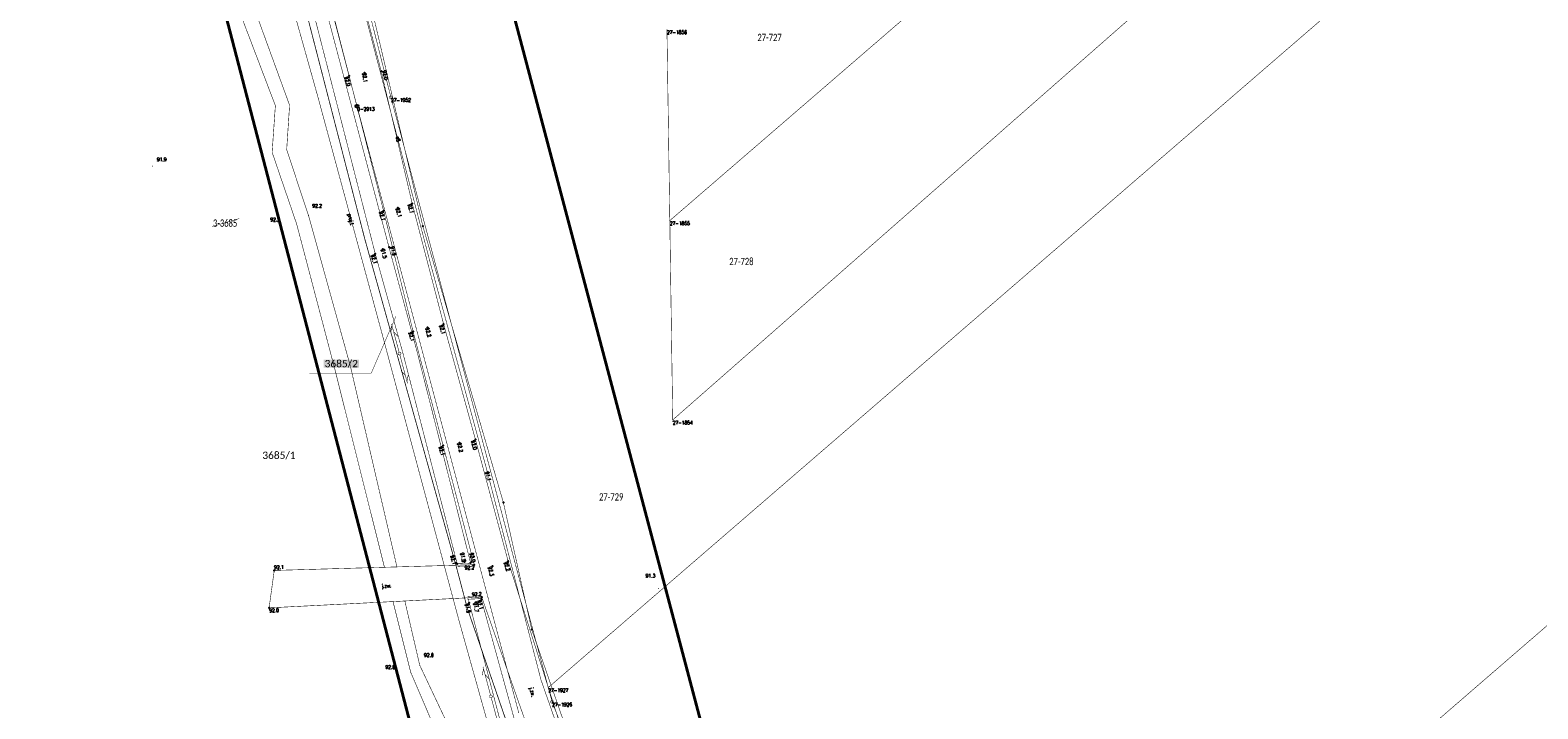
# Model space of a CAD drawing. Header units: metres. Extents: x 7542868 to 7543897, y 5828496 to 5830561.
# Tile 10 of 122: x 7543244 to 7543502, y 5829674 to 5829790. Entities that reach past the tile are written whole.
import ezdxf
from ezdxf.enums import TextEntityAlignment as Align

# ---------------------------------------------------------------- set-up
doc = ezdxf.new("R2010")
doc.units = ezdxf.units.M
doc.header["$MEASUREMENT"] = 0
doc.linetypes.add('1', pattern=[2, 1, -1])
for name, color, linetype in [('_nowe granice', 6, 'Continuous'), ('BDOT500_KTJZ_E_T_0', 7, 'Continuous'), ('BDOT500_KTJZ_L_0', 7, 'Continuous'), ('BDOT500_PTRW_L_1', 7, 'Continuous'), ('BDOT500_RTPW_T_0', 7, 'Continuous'), ('Dzialki', 7, 'Continuous'), ('GESUT_SUPE_E_T_2', 7, 'Continuous'), ('GESUT_SUPE_L_2', 7, 'Continuous'), ('GESUT_SUPP_E_T_6', 7, 'Continuous'), ('GESUT_SUPP_L_6', 7, 'Continuous'), ('GESUT_SUPT_L_0', 7, 'Continuous'), ('GESUT_SUSM_T_3', 7, 'Continuous'), ('GESUT_SUTE_T_0', 7, 'Continuous'), ('GLOWNA_BAZA_DZIALKI', 7, 'Continuous'), ('GLOWNA_BAZA_NUMERY_PUNKTOW', 7, 'Continuous'), ('GLOWNA_BAZA_PUNKTY', 7, 'Continuous'), ('LINIA_DRZEW', 7, 'Continuous'), ('RYSUNEK_WK', 7, 'Continuous'), ('SZUMIN_511-1_DROGA_POM_UZUPEL__', 7, 'Continuous')]:
    doc.layers.add(name, color=color, linetype=linetype)
doc.layers.add('Numery_dzialek', color=7, linetype='Continuous', lineweight=13)
doc.styles.add('Legend', font='calibri.ttf')
doc.styles.add('STYL_ARIAL', font='simplex', dxfattribs={"width": 0.75, "oblique": 0.1})

# ---------------------------------------------------------------- blocks, each defined once
blk = doc.blocks.new('202')
at = {"color": 0}
blk.add_circle((0, 0), 0.25, dxfattribs=at)

msp = doc.modelspace()

# ---------------------------------------------------------------- linework, layer by layer
at = {"color": 1}
for points, const_width in [([(7543483.3959, 5829288.5153), (7543468.7936, 5829322.2983), (7543454.1579, 5829356.1585), (7543446.5607, 5829373.7347), (7543433.0547, 5829399.9946), (7543411.0579, 5829442.7631), (7543392.7967, 5829478.2683), (7543388.1941, 5829490.3551), (7543378.7717, 5829515.0987), (7543362.9715, 5829556.5909), (7543360.8024, 5829564.5714), (7543348.5158, 5829609.7645), (7543334.8908, 5829645.4326), (7543330.1453, 5829657.8554), (7543318.748, 5829690.883), (7543316.8015, 5829698.2403), (7543301.2062, 5829754.0862), (7543276.4175, 5829850.273), (7543280.3594, 5829851.3044)], 0.13), ([(7543275.1225, 5829756.1596), (7543279.7325, 5829757.5169)], 0.075)]:
    msp.add_lwpolyline(points, dxfattribs=dict(at, const_width=const_width))
at = {"layer": 'BDOT500_KTJZ_L_0', "color": 7, "const_width": 0.09}
for points in [[(7543298.34, 5829804.34), (7543304.02, 5829782.75)], [(7543285.9323, 5829776.8324), (7543276.3557, 5829801.9695)], [(7543298.55, 5829781.92), (7543293.01, 5829803.4)], [(7543279.6952, 5829800.6826), (7543288.3621, 5829776.9094)], [(7543304.43, 5829758.86), (7543298.55, 5829781.92)], [(7543304.02, 5829782.75), (7543309.32, 5829760.12)], [(7543285.3777, 5829768.8574), (7543285.9323, 5829776.8324)], [(7543288.3621, 5829776.9094), (7543287.8651, 5829769.2848)], [(7543289.5738, 5829756.5847), (7543285.3777, 5829768.8574)], [(7543287.8651, 5829769.2848), (7543291.604, 5829758.0391)], [(7543291.604, 5829758.0391), (7543298.7853, 5829732.1652)], [(7543309.47, 5829738.24), (7543304.43, 5829758.86)], [(7543309.32, 5829760.12), (7543314.7, 5829739.46)], [(7543296.1799, 5829731.447), (7543289.5738, 5829756.5847)], [(7543314.62, 5829718.7), (7543309.47, 5829738.24)], [(7543314.7, 5829739.46), (7543320.14, 5829719.72)], [(7543298.7853, 5829732.1652), (7543306.7158, 5829697.9512)], [(7543304.5796, 5829697.89), (7543296.1799, 5829731.447)], [(7543320.14, 5829719.72), (7543325.72, 5829698.96)], [(7543319.93, 5829698.33), (7543314.62, 5829718.7)], [(7543325.72, 5829698.96), (7543336.3, 5829665.68)], [(7543284.86, 5829690.95), (7543285.74, 5829697.35)], [(7543285.74, 5829697.35), (7543319.93, 5829698.33)], [(7543306.7158, 5829697.9512), (7543304.5796, 5829697.89)], [(7543321.21, 5829692.79), (7543284.86, 5829690.95)], [(7543306.0502, 5829692.0151), (7543308.0665, 5829692.1237)], [(7543309.0707, 5829679.929), (7543306.0502, 5829692.0151)], [(7543308.0665, 5829692.1237), (7543310.6125, 5829681.1399)], [(7543331.22, 5829664.29), (7543321.21, 5829692.79)], [(7543310.6125, 5829681.1399), (7543315.9824, 5829669.7756)], [(7543313.9203, 5829668.601), (7543309.0707, 5829679.929)]]:
    msp.add_lwpolyline(points, dxfattribs=at)
at = {"layer": 'BDOT500_PTRW_L_1', "color": 7, "const_width": 0.09}
for points in [[(7543285.28, 5829828.42), (7543305.36, 5829752.61)], [(7543303.01, 5829751.5), (7543283.62, 5829827.28)], [(7543305.36, 5829752.61), (7543310.2194, 5829734.5364)], [(7543307.8136, 5829734.2356), (7543303.01, 5829751.5)], [(7543310.2194, 5829734.5364), (7543319.31, 5829698.63)], [(7543317.02, 5829698.47), (7543307.8136, 5829734.2356)], [(7543317.0886, 5829698.2486), (7543317.02, 5829698.47)], [(7543318.2386, 5829698.5316), (7543317.0815, 5829698.4985)], [(7543319.3958, 5829698.5648), (7543318.2386, 5829698.5316)], [(7543319.31, 5829698.63), (7543319.4029, 5829698.3149)], [(7543318.2529, 5829698.0318), (7543317.0958, 5829697.9987)], [(7543319.4101, 5829698.065), (7543318.2529, 5829698.0318)], [(7543318.805, 5829692.9186), (7543319.9135, 5829692.9747)], [(7543319.09, 5829691.79), (7543318.8176, 5829692.6689)], [(7543318.8303, 5829692.4192), (7543319.9388, 5829692.4753)], [(7543335.41, 5829629.41), (7543319.09, 5829691.79)], [(7543319.9135, 5829692.9747), (7543321.022, 5829693.0308)], [(7543319.9388, 5829692.4753), (7543321.0473, 5829692.5314)], [(7543321.0347, 5829692.7811), (7543321.15, 5829692.39)], [(7543321.15, 5829692.39), (7543338.18, 5829630.46)]]:
    msp.add_lwpolyline(points, dxfattribs=at)
at = {"layer": 'BDOT500_RTPW_T_0', "color": 7, "const_width": 0.075}
for points in [[(7543298.55, 5829781.965), (7543298.5818, 5829781.9518), (7543298.595, 5829781.92), (7543298.5818, 5829781.8882), (7543298.55, 5829781.875), (7543298.5182, 5829781.8882), (7543298.505, 5829781.92), (7543298.5182, 5829781.9518), (7543298.55, 5829781.965)], [(7543301.16, 5829782.495), (7543301.1918, 5829782.4818), (7543301.205, 5829782.45), (7543301.1918, 5829782.4182), (7543301.16, 5829782.405), (7543301.1282, 5829782.4182), (7543301.115, 5829782.45), (7543301.1282, 5829782.4818), (7543301.16, 5829782.495)], [(7543304.02, 5829782.795), (7543304.0518, 5829782.7818), (7543304.065, 5829782.75), (7543304.0518, 5829782.7182), (7543304.02, 5829782.705), (7543303.9882, 5829782.7182), (7543303.975, 5829782.75), (7543303.9882, 5829782.7818), (7543304.02, 5829782.795)], [(7543264.986, 5829766.5047), (7543264.9728, 5829766.4729), (7543264.941, 5829766.4597), (7543264.9092, 5829766.4729), (7543264.896, 5829766.5047), (7543264.9092, 5829766.5365), (7543264.941, 5829766.5497), (7543264.9728, 5829766.5365), (7543264.986, 5829766.5047)], [(7543291.649, 5829758.0391), (7543291.6358, 5829758.0073), (7543291.604, 5829757.9941), (7543291.5722, 5829758.0073), (7543291.559, 5829758.0391), (7543291.5722, 5829758.0709), (7543291.604, 5829758.0841), (7543291.6358, 5829758.0709), (7543291.649, 5829758.0391)], [(7543304.43, 5829758.905), (7543304.4618, 5829758.8918), (7543304.475, 5829758.86), (7543304.4618, 5829758.8282), (7543304.43, 5829758.815), (7543304.3982, 5829758.8282), (7543304.385, 5829758.86), (7543304.3982, 5829758.8918), (7543304.43, 5829758.905)], [(7543306.86, 5829759.415), (7543306.8918, 5829759.4018), (7543306.905, 5829759.37), (7543306.8918, 5829759.3382), (7543306.86, 5829759.325), (7543306.8282, 5829759.3382), (7543306.815, 5829759.37), (7543306.8282, 5829759.4018), (7543306.86, 5829759.415)], [(7543309.32, 5829760.165), (7543309.3518, 5829760.1518), (7543309.365, 5829760.12), (7543309.3518, 5829760.0882), (7543309.32, 5829760.075), (7543309.2882, 5829760.0882), (7543309.275, 5829760.12), (7543309.2882, 5829760.1518), (7543309.32, 5829760.165)], [(7543289.6188, 5829756.5847), (7543289.6057, 5829756.5529), (7543289.5738, 5829756.5397), (7543289.542, 5829756.5529), (7543289.5288, 5829756.5847), (7543289.542, 5829756.6166), (7543289.5738, 5829756.6297), (7543289.6057, 5829756.6166), (7543289.6188, 5829756.5847)], [(7543305.36, 5829752.655), (7543305.3918, 5829752.6418), (7543305.405, 5829752.61), (7543305.3918, 5829752.5782), (7543305.36, 5829752.565), (7543305.3282, 5829752.5782), (7543305.315, 5829752.61), (7543305.3282, 5829752.6418), (7543305.36, 5829752.655)], [(7543303.01, 5829751.545), (7543303.0418, 5829751.5318), (7543303.055, 5829751.5), (7543303.0418, 5829751.4682), (7543303.01, 5829751.455), (7543302.9782, 5829751.4682), (7543302.965, 5829751.5), (7543302.9782, 5829751.5318), (7543303.01, 5829751.545)], [(7543304.33, 5829752.365), (7543304.3618, 5829752.3518), (7543304.375, 5829752.32), (7543304.3618, 5829752.2882), (7543304.33, 5829752.275), (7543304.2982, 5829752.2882), (7543304.285, 5829752.32), (7543304.2982, 5829752.3518), (7543304.33, 5829752.365)], [(7543309.47, 5829738.285), (7543309.5018, 5829738.2718), (7543309.515, 5829738.24), (7543309.5018, 5829738.2082), (7543309.47, 5829738.195), (7543309.4382, 5829738.2082), (7543309.425, 5829738.24), (7543309.4382, 5829738.2718), (7543309.47, 5829738.285)], [(7543311.93, 5829738.925), (7543311.9618, 5829738.9118), (7543311.975, 5829738.88), (7543311.9618, 5829738.8482), (7543311.93, 5829738.835), (7543311.8982, 5829738.8482), (7543311.885, 5829738.88), (7543311.8982, 5829738.9118), (7543311.93, 5829738.925)], [(7543314.7, 5829739.505), (7543314.7318, 5829739.4918), (7543314.745, 5829739.46), (7543314.7318, 5829739.4282), (7543314.7, 5829739.415), (7543314.6682, 5829739.4282), (7543314.655, 5829739.46), (7543314.6682, 5829739.4918), (7543314.7, 5829739.505)], [(7543317.39, 5829719.235), (7543317.4218, 5829719.2218), (7543317.435, 5829719.19), (7543317.4218, 5829719.1582), (7543317.39, 5829719.145), (7543317.3582, 5829719.1582), (7543317.345, 5829719.19), (7543317.3582, 5829719.2218), (7543317.39, 5829719.235)], [(7543320.14, 5829719.765), (7543320.1718, 5829719.7518), (7543320.185, 5829719.72), (7543320.1718, 5829719.6882), (7543320.14, 5829719.675), (7543320.1082, 5829719.6882), (7543320.095, 5829719.72), (7543320.1082, 5829719.7518), (7543320.14, 5829719.765)], [(7543314.62, 5829718.745), (7543314.6518, 5829718.7318), (7543314.665, 5829718.7), (7543314.6518, 5829718.6682), (7543314.62, 5829718.655), (7543314.5882, 5829718.6682), (7543314.575, 5829718.7), (7543314.5882, 5829718.7318), (7543314.62, 5829718.745)], [(7543317.02, 5829698.515), (7543317.0518, 5829698.5018), (7543317.065, 5829698.47), (7543317.0518, 5829698.4382), (7543317.02, 5829698.425), (7543316.9882, 5829698.4382), (7543316.975, 5829698.47), (7543316.9882, 5829698.5018), (7543317.02, 5829698.515)], [(7543318.28, 5829698.845), (7543318.3118, 5829698.8318), (7543318.325, 5829698.8), (7543318.3118, 5829698.7682), (7543318.28, 5829698.755), (7543318.2482, 5829698.7682), (7543318.235, 5829698.8), (7543318.2482, 5829698.8318), (7543318.28, 5829698.845)], [(7543319.31, 5829698.675), (7543319.3418, 5829698.6618), (7543319.355, 5829698.63), (7543319.3418, 5829698.5982), (7543319.31, 5829698.585), (7543319.2782, 5829698.5982), (7543319.265, 5829698.63), (7543319.2782, 5829698.6618), (7543319.31, 5829698.675)], [(7543325.72, 5829699.005), (7543325.7518, 5829698.9918), (7543325.765, 5829698.96), (7543325.7518, 5829698.9282), (7543325.72, 5829698.915), (7543325.6882, 5829698.9282), (7543325.675, 5829698.96), (7543325.6882, 5829698.9918), (7543325.72, 5829699.005)], [(7543285.74, 5829697.395), (7543285.7718, 5829697.3818), (7543285.785, 5829697.35), (7543285.7718, 5829697.3182), (7543285.74, 5829697.305), (7543285.7082, 5829697.3182), (7543285.695, 5829697.35), (7543285.7082, 5829697.3818), (7543285.74, 5829697.395)], [(7543319.93, 5829698.375), (7543319.9618, 5829698.3618), (7543319.975, 5829698.33), (7543319.9618, 5829698.2982), (7543319.93, 5829698.285), (7543319.8982, 5829698.2982), (7543319.885, 5829698.33), (7543319.8982, 5829698.3618), (7543319.93, 5829698.375)], [(7543323.04, 5829698.145), (7543323.0718, 5829698.1318), (7543323.085, 5829698.1), (7543323.0718, 5829698.0682), (7543323.04, 5829698.055), (7543323.0082, 5829698.0682), (7543322.995, 5829698.1), (7543323.0082, 5829698.1318), (7543323.04, 5829698.145)], [(7543351.4524, 5829694.256), (7543351.4392, 5829694.2242), (7543351.4074, 5829694.211), (7543351.3756, 5829694.2242), (7543351.3624, 5829694.256), (7543351.3756, 5829694.2878), (7543351.4074, 5829694.301), (7543351.4392, 5829694.2878), (7543351.4524, 5829694.256)], [(7543284.86, 5829690.995), (7543284.8918, 5829690.9818), (7543284.905, 5829690.95), (7543284.8918, 5829690.9182), (7543284.86, 5829690.905), (7543284.8282, 5829690.9182), (7543284.815, 5829690.95), (7543284.8282, 5829690.9818), (7543284.86, 5829690.995)], [(7543319.09, 5829691.835), (7543319.1218, 5829691.8218), (7543319.135, 5829691.79), (7543319.1218, 5829691.7582), (7543319.09, 5829691.745), (7543319.0582, 5829691.7582), (7543319.045, 5829691.79), (7543319.0582, 5829691.8218), (7543319.09, 5829691.835)], [(7543320.12, 5829691.885), (7543320.1518, 5829691.8718), (7543320.165, 5829691.84), (7543320.1518, 5829691.8082), (7543320.12, 5829691.795), (7543320.0882, 5829691.8082), (7543320.075, 5829691.84), (7543320.0882, 5829691.8718), (7543320.12, 5829691.885)], [(7543321.15, 5829692.435), (7543321.1818, 5829692.4218), (7543321.195, 5829692.39), (7543321.1818, 5829692.3582), (7543321.15, 5829692.345), (7543321.1182, 5829692.3582), (7543321.105, 5829692.39), (7543321.1182, 5829692.4218), (7543321.15, 5829692.435)], [(7543321.21, 5829692.835), (7543321.2418, 5829692.8218), (7543321.255, 5829692.79), (7543321.2418, 5829692.7582), (7543321.21, 5829692.745), (7543321.1782, 5829692.7582), (7543321.165, 5829692.79), (7543321.1782, 5829692.8218), (7543321.21, 5829692.835)], [(7543310.6575, 5829681.1399), (7543310.6443, 5829681.1081), (7543310.6125, 5829681.0949), (7543310.5806, 5829681.1081), (7543310.5675, 5829681.1399), (7543310.5806, 5829681.1717), (7543310.6125, 5829681.1849), (7543310.6443, 5829681.1717), (7543310.6575, 5829681.1399)], [(7543309.1157, 5829679.929), (7543309.1025, 5829679.8971), (7543309.0707, 5829679.884), (7543309.0388, 5829679.8971), (7543309.0257, 5829679.929), (7543309.0388, 5829679.9608), (7543309.0707, 5829679.974), (7543309.1025, 5829679.9608), (7543309.1157, 5829679.929)]]:
    msp.add_lwpolyline(points, dxfattribs=at)
at = {"layer": 'Dzialki', "color": 7, "const_width": 0.01}
msp.add_lwpolyline([(7543327.55, 5829672.97), (7543299.89, 5829776.73)], dxfattribs=at)
at = {"layer": 'GESUT_SUPE_L_2', "color": 1, "const_width": 0.09}
for points in [[(7543300.07, 5829797.07), (7543312.55, 5829749.44)], [(7543312.55, 5829749.44), (7543322.16, 5829714.25)], [(7543322.16, 5829714.25), (7543331.35, 5829678.61)], [(7543331.35, 5829678.61), (7543338.93, 5829656.98)]]:
    msp.add_lwpolyline(points, dxfattribs=at)
at = {"layer": 'GESUT_SUPP_L_6', "color": 30, "const_width": 0.09}
for points in [[(7543279.1547, 5829828.4074), (7543293.1936, 5829778.3665)], [(7543293.1936, 5829778.3665), (7543304.2647, 5829737.4829)], [(7543304.2647, 5829737.4829), (7543317.3792, 5829688.5782)], [(7543317.3792, 5829688.5782), (7543329.9504, 5829643.6974)]]:
    msp.add_lwpolyline(points, dxfattribs=at)
at = {"layer": 'GESUT_SUPT_L_0', "color": 30, "const_width": 0.09}
for points in [[(7543305.8754, 5829739.1623), (7543305.6553, 5829738.0662)], [(7543305.7836, 5829739.5), (7543307.0952, 5829734.6751)], [(7543306.1378, 5829738.1973), (7543306.8826, 5829737.3635)], [(7543307.2251, 5829734.1923), (7543308.5122, 5829729.3608)], [(7543307.4241, 5829731.5029), (7543308.1647, 5829730.6653)], [(7543308.6478, 5829730.794), (7543308.4221, 5829729.699)], [(7543321.5203, 5829680.5287), (7543321.2945, 5829679.4337)], [(7543321.4302, 5829680.8669), (7543322.7172, 5829676.0354)], [(7543321.7777, 5829679.5624), (7543322.5182, 5829678.7248)], [(7543322.8459, 5829675.5522), (7543324.1324, 5829670.7206)]]:
    msp.add_lwpolyline(points, dxfattribs=at)
at = {"layer": 'GESUT_SUSM_T_3', "color": 7, "const_width": 0.09}
for points in [[(7543307.1608, 5829734.6839), (7543307.296, 5829734.6442), (7543307.3882, 5829734.5377), (7543307.4082, 5829734.3983), (7543307.3497, 5829734.2702), (7543307.2312, 5829734.194), (7543307.0904, 5829734.194), (7543306.9719, 5829734.2702), (7543306.9133, 5829734.3983), (7543306.9334, 5829734.5377), (7543307.0256, 5829734.6442), (7543307.1608, 5829734.6839)], [(7543322.7816, 5829676.0438), (7543322.9167, 5829676.0041), (7543323.009, 5829675.8977), (7543323.029, 5829675.7582), (7543322.9705, 5829675.6301), (7543322.852, 5829675.554), (7543322.7111, 5829675.554), (7543322.5926, 5829675.6301), (7543322.5341, 5829675.7582), (7543322.5541, 5829675.8977), (7543322.6464, 5829676.0041), (7543322.7816, 5829676.0438)]]:
    msp.add_lwpolyline(points, dxfattribs=at)
at = {"layer": 'GESUT_SUTE_T_0', "color": 1, "const_width": 0.09}
msp.add_lwpolyline([(7543322.16, 5829714.3125), (7543322.2042, 5829714.2942), (7543322.2225, 5829714.25), (7543322.2042, 5829714.2058), (7543322.16, 5829714.1875), (7543322.1158, 5829714.2058), (7543322.0975, 5829714.25), (7543322.1158, 5829714.2942), (7543322.16, 5829714.3125)], dxfattribs=at)
at = {"layer": 'GLOWNA_BAZA_DZIALKI', "color": 92, "lineweight": 20, "const_width": 0.09}
for points in [[(7543299.89, 5829776.73), (7543260.86, 5829925.76)], [(7543353.37, 5829757.18), (7543519.56, 5829900.66)], [(7543353.87, 5829723.09), (7543553.46, 5829898.41)], [(7543332.59, 5829677.32), (7543585.95, 5829896.26)], [(7543289.78, 5829840.99), (7543305.69, 5829778.26)], [(7543352.88, 5829789.87), (7543353.37, 5829757.18)], [(7543327.55, 5829672.97), (7543299.89, 5829776.73)], [(7543305.69, 5829778.26), (7543332.59, 5829677.32)], [(7543368.35, 5829571.11), (7543593.38, 5829765.8)], [(7543353.37, 5829757.18), (7543353.87, 5829723.09)], [(7543332.59, 5829677.32), (7543333.25, 5829674.88)], [(7543333.25, 5829674.88), (7543356.47, 5829614.94)]]:
    msp.add_lwpolyline(points, dxfattribs=at)
at = {"layer": 'GLOWNA_BAZA_PUNKTY', "color": 7, "const_width": 0.09}
for points in [[(7543305.69, 5829778.51), (7543305.8252, 5829778.4703), (7543305.9174, 5829778.3639), (7543305.9375, 5829778.2244), (7543305.8789, 5829778.0963), (7543305.7604, 5829778.0201), (7543305.6196, 5829778.0201), (7543305.5011, 5829778.0963), (7543305.4425, 5829778.2244), (7543305.4626, 5829778.3639), (7543305.5548, 5829778.4703), (7543305.69, 5829778.51)], [(7543299.89, 5829776.98), (7543300.0252, 5829776.9403), (7543300.1174, 5829776.8339), (7543300.1375, 5829776.6944), (7543300.0789, 5829776.5663), (7543299.9604, 5829776.4901), (7543299.8196, 5829776.4901), (7543299.7011, 5829776.5663), (7543299.6425, 5829776.6944), (7543299.6626, 5829776.8339), (7543299.7548, 5829776.9403), (7543299.89, 5829776.98)], [(7543353.37, 5829757.225), (7543353.4018, 5829757.2118), (7543353.415, 5829757.18), (7543353.4018, 5829757.1482), (7543353.37, 5829757.135), (7543353.3382, 5829757.1482), (7543353.325, 5829757.18), (7543353.3382, 5829757.2118), (7543353.37, 5829757.225)], [(7543353.87, 5829723.135), (7543353.9018, 5829723.1218), (7543353.915, 5829723.09), (7543353.9018, 5829723.0582), (7543353.87, 5829723.045), (7543353.8382, 5829723.0582), (7543353.825, 5829723.09), (7543353.8382, 5829723.1218), (7543353.87, 5829723.135)], [(7543332.59, 5829677.365), (7543332.6218, 5829677.3518), (7543332.635, 5829677.32), (7543332.6218, 5829677.2882), (7543332.59, 5829677.275), (7543332.5582, 5829677.2882), (7543332.545, 5829677.32), (7543332.5582, 5829677.3518), (7543332.59, 5829677.365)], [(7543333.25, 5829675.13), (7543333.3852, 5829675.0903), (7543333.4774, 5829674.9839), (7543333.4975, 5829674.8444), (7543333.4389, 5829674.7163), (7543333.3204, 5829674.6401), (7543333.1796, 5829674.6401), (7543333.0611, 5829674.7163), (7543333.0025, 5829674.8444), (7543333.0226, 5829674.9839), (7543333.1148, 5829675.0903), (7543333.25, 5829675.13)]]:
    msp.add_lwpolyline(points, dxfattribs=at)
at = {"layer": 'LINIA_DRZEW', "color": 6, "linetype": '1', "const_width": 0.09}
msp.add_lwpolyline([(7543370.5065, 5829564.7918), (7543357.4127, 5829609.7426), (7543343.7754, 5829646.8799), (7543329.7641, 5829687.2234), (7543324.9114, 5829708.9666), (7543324.9114, 5829708.9666), (7543311.1467, 5829756.2146), (7543300.0631, 5829803.39), (7543292.893, 5829828.4825), (7543293.6533, 5829838.5955)], dxfattribs=at)
at = {"layer": 'LINIA_DRZEW', "color": 6}
for p in [(7543298.5462, 5829781.9233), (7543301.1552, 5829782.4496), (7543304.0212, 5829782.7505), (7543304.4334, 5829758.8574), (7543306.8554, 5829759.3668), (7543309.3225, 5829760.115), (7543311.1467, 5829756.2146), (7543305.3627, 5829752.6083), (7543303.0126, 5829751.5013), (7543304.3323, 5829752.3209), (7543309.4657, 5829738.2396), (7543311.9279, 5829738.875), (7543314.7044, 5829739.4616), (7543317.3942, 5829719.1949), (7543320.1361, 5829719.7211), (7543314.6188, 5829718.6976), (7543324.9114, 5829708.9666), (7543317.0189, 5829698.468), (7543318.2772, 5829698.8032), (7543319.3073, 5829698.6272), (7543325.7166, 5829698.9581), (7543285.7355, 5829697.3497), (7543319.9284, 5829698.3344), (7543323.0378, 5829698.0973), (7543284.861, 5829690.9496), (7543319.0918, 5829691.7879), (7543320.1205, 5829691.8413), (7543321.1469, 5829692.389), (7543321.2079, 5829692.7888), (7543329.7641, 5829687.2234)]:
    msp.add_point(p, dxfattribs=at)
at = {"layer": 'RYSUNEK_WK', "color": 1, "const_width": 0.075}
msp.add_lwpolyline([(7543306.5522, 5829740.8219), (7543302.3264, 5829731.0931), (7543291.7431, 5829731.0931)], dxfattribs=at)
at = {"layer": 'SZUMIN_511-1_DROGA_POM_UZUPEL__', "color": 3}
for points, const_width in [([(7543290.622, 5829928.644), (7543381.895, 5829583.703)], 0.5), ([(7543334.685, 5829572.505), (7543244.256, 5829919.764)], 0.5), ([(7543305.69, 5829778.26), (7543289.78, 5829840.99)], 0.09), ([(7543332.59, 5829677.32), (7543305.69, 5829778.26)], 0.09), ([(7543333.25, 5829674.88), (7543332.59, 5829677.32)], 0.09), ([(7543356.47, 5829614.94), (7543333.25, 5829674.88)], 0.09)]:
    msp.add_lwpolyline(points, dxfattribs=dict(at, const_width=const_width))
at = {"layer": 'SZUMIN_511-1_DROGA_POM_UZUPEL__', "color": 7, "const_width": 0.09}
for points in [[(7543260.86, 5829925.76), (7543299.89, 5829776.73)], [(7543289.78, 5829840.99), (7543305.69, 5829778.26)], [(7543299.89, 5829776.73), (7543327.55, 5829672.97)], [(7543305.69, 5829778.26), (7543332.59, 5829677.32)], [(7543332.59, 5829677.32), (7543333.25, 5829674.88)], [(7543333.25, 5829674.88), (7543356.47, 5829614.94)]]:
    msp.add_lwpolyline(points, dxfattribs=at)

# ---------------------------------------------------------------- block references
at = {"layer": '_nowe granice', "color": 6}
msp.add_blockref('202', (7543299.89, 5829776.73), dxfattribs=at)

# ---------------------------------------------------------------- texts
at = {"layer": 'BDOT500_KTJZ_E_T_0', "color": 7, "style": 'STYL_ARIAL', "width": 0.75}
for rotation, p in [(4.1276, (7543304.9298, 5829694.7241)), (283.9677, (7543329.8661, 5829676.5356))]:
    msp.add_text('j.zw.', height=0.625, rotation=rotation, dxfattribs=at).set_placement(p, align=Align.MIDDLE_CENTER)
at = {"layer": 'BDOT500_RTPW_T_0', "color": 7, "style": 'STYL_ARIAL', "width": 0.75}
for s, rotation, p in [('92.0', 283.9767, (7543298.3984, 5829781.8823)), ('92.1', 283.8137, (7543304.2783, 5829758.8227)), ('92.1', 284.5151, (7543309.1687, 5829760.0808)), ('92.1', 286.2726, (7543302.86, 5829751.4562)), ('92.1', 284.6276, (7543309.3188, 5829738.2005)), ('92.1', 285.2826, (7543314.5493, 5829739.4188)), ('92.0', 284.9715, (7543319.9891, 5829719.6796)), ('92.1', 284.4879, (7543314.4687, 5829718.6609)), ('92.2', 287.9346, (7543325.5713, 5829698.9119)), ('92.3', 283.8193, (7543322.8883, 5829698.0627)), ('92.0', 2.9776, (7543284.8681, 5829690.794)), ('91.9', 284.7166, (7543318.9389, 5829691.7503)), ('92.1', 285.6135, (7543320.9995, 5829692.3479))]:
    msp.add_text(s, height=0.625, rotation=rotation, dxfattribs=at).set_placement(p, align=Align.TOP_LEFT)
for s, rotation, p in [('92.1', 278.55, (7543301.1085, 5829782.4423)), ('92.1', 284.4827, (7543306.8096, 5829759.357)), ('91.5', 285.6454, (7543304.2798, 5829752.306)), ('92.2', 284.7, (7543311.8796, 5829738.8668)), ('92.2', 283, (7543317.3393, 5829719.1783)), ('91.7', 280.75, (7543320.0688, 5829691.8303))]:
    msp.add_text(s, height=0.625, rotation=rotation, dxfattribs=at).set_placement(p, align=Align.MIDDLE_LEFT)
for s, rotation, p in [('92.0', 283.28, (7543304.0538, 5829782.758)), ('91.9', 286.0652, (7543305.3934, 5829752.6196)), ('92.1', 1.3582, (7543285.7392, 5829697.3847))]:
    msp.add_text(s, height=0.625, rotation=rotation, dxfattribs=at).set_placement(p, align=Align.BOTTOM_LEFT)
for s, p in [('91.9', (7543265.6861, 5829767.9461)), ('92.2', (7543292.2525, 5829760.0174)), ('92.2', (7543285.0791, 5829757.6757)), ('91.3', (7543349.2379, 5829696.7697)), ('92.0', (7543311.3563, 5829683.1756)), ('92.0', (7543304.7545, 5829681.1268))]:
    msp.add_text(s, height=0.625, dxfattribs=at).set_placement(p, align=Align.TOP_LEFT)
for s, rotation, p in [('92.1', 284.0243, (7543316.8684, 5829698.4321)), ('92.2', 1.5124, (7543319.9341, 5829698.1738))]:
    msp.add_text(s, height=0.625, rotation=rotation, dxfattribs=at).set_placement(p, align=Align.TOP_RIGHT)
msp.add_text('91.8', height=0.625, rotation=284.3244, dxfattribs=at).set_placement((7543318.2295, 5829698.7871), align=Align.MIDDLE_RIGHT)
for s, rotation, p in [('92.0', 283.77, (7543319.3437, 5829698.6383)), ('92.2', 2.56, (7543321.2084, 5829692.8247))]:
    msp.add_text(s, height=0.625, rotation=rotation, dxfattribs=at).set_placement(p, align=Align.BOTTOM_RIGHT)
at = {"layer": 'GESUT_SUPE_E_T_2', "color": 1, "style": 'STYL_ARIAL', "width": 0.75}
msp.add_text('eS', height=0.625, rotation=285.9454, dxfattribs=at).set_placement((7543306.9323, 5829771.1162), align=Align.MIDDLE_CENTER)
at = {"layer": 'GESUT_SUPP_E_T_6', "color": 30, "style": 'STYL_ARIAL', "width": 0.75}
msp.add_text('proj.t', height=0.625, rotation=285.152, dxfattribs=at).set_placement((7543298.8149, 5829757.4088), align=Align.MIDDLE_CENTER)
at = {"layer": 'GESUT_SUTE_T_0', "color": 1, "style": 'STYL_ARIAL', "width": 0.75}
msp.add_text('91.1', height=0.625, rotation=284.4931, dxfattribs=at).set_placement((7543322.1096, 5829714.237), align=Align.MIDDLE_LEFT)
at = {"layer": 'GLOWNA_BAZA_NUMERY_PUNKTOW', "color": 7, "style": 'STYL_ARIAL', "width": 0.75}
for s, p in [('27-1856', (7543352.88, 5829789.7138)), ('O-2913', (7543299.89, 5829776.5738)), ('27-1952', (7543305.69, 5829778.1037)), ('27-1855', (7543353.37, 5829757.0237)), ('27-1854', (7543353.87, 5829722.9337)), ('27-1927', (7543332.59, 5829677.1638)), ('27-1926', (7543333.25, 5829674.7237))]:
    msp.add_text(s, height=0.625, dxfattribs=at).set_placement(p, align=Align.TOP_LEFT)
at = {"layer": 'Numery_dzialek', "color": 92, "linetype": 'Continuous', "style": 'Legend', "width": 0.75}
for s, p in [('27-727', (7543368.349, 5829789.122)), ('3-3685', (7543275.2631, 5829757.3743)), ('27-728', (7543363.5276, 5829750.8093)), ('27-729', (7543341.2754, 5829710.5491))]:
    msp.add_text(s, height=1.25, dxfattribs=at).set_placement(p, align=Align.TOP_LEFT)
at = {"layer": 'Numery_dzialek', "color": 1, "linetype": 'Continuous', "insert": (7543297.1958, 5829733.345), "char_height": 1.25, "width": 5.910946, "attachment_point": 2, "line_spacing_factor": 1.5, "style": 'Legend', "bg_fill": 1, "box_fill_scale": 1.05, "bg_fill_color": 2, "bg_fill_transparency": 0}
msp.add_mtext('3685/2', dxfattribs=at)
at = {"layer": 'RYSUNEK_WK', "color": 1, "insert": (7543283.7011, 5829717.6698), "char_height": 1.25, "width": 10.93773, "attachment_point": 1, "style": 'Legend'}
msp.add_mtext('3685/1', dxfattribs=at)

doc.saveas('drawing.dxf')
